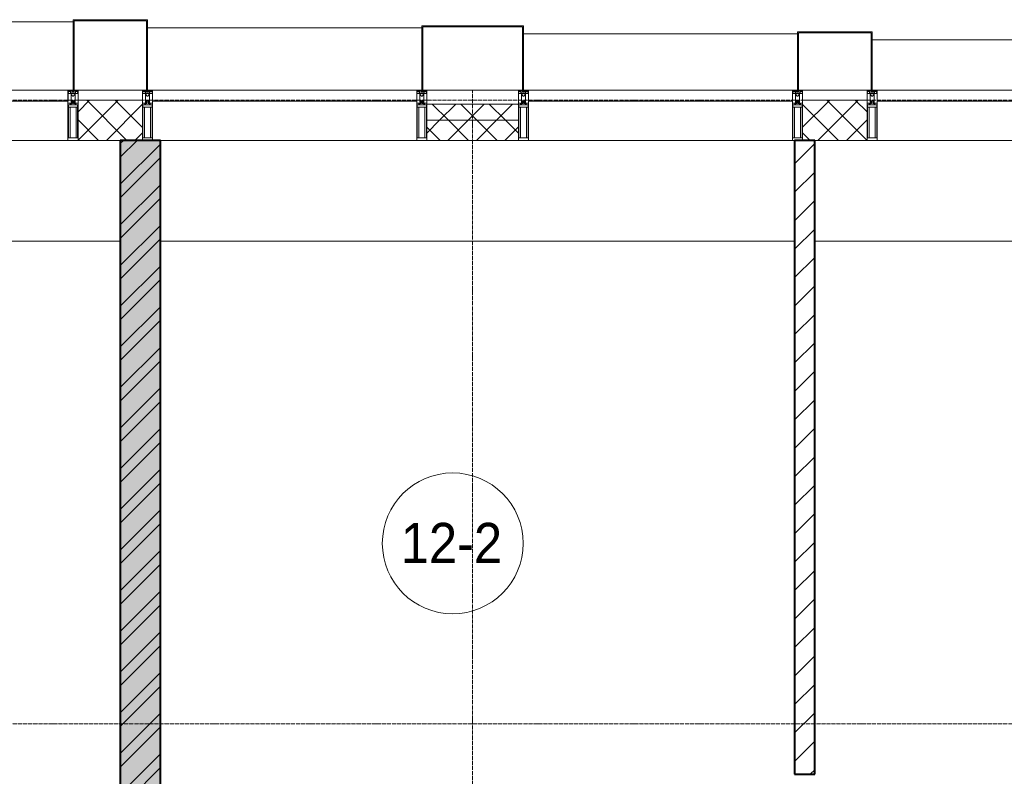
# Model space of a CAD drawing. Header units: millimetres. Extents: x 5617 to 143375, y 7718 to 186221.
# Tile 89 of 106: x 68956 to 73848, y 29740 to 33500. Entities that reach past the tile are written whole.
import ezdxf

# ---------------------------------------------------------------- set-up
doc = ezdxf.new("R2010")
doc.units = ezdxf.units.MM
doc.linetypes.add('ADSK_Линия сетки', pattern=[25, 20, -2.5, 0, -2.5])
doc.linetypes.add('Линия сетки', pattern=[25, 20, -2.5, 0, -2.5])
for name, color, linetype, lineweight in [('Импосты витража', 7, 'Continuous', 18), ('Колонны', 7, 'Continuous', 18), ('Марки помещений', 7, 'Continuous', 20), ('Оси', 7, 'Continuous', 9), ('Панели витража', 7, 'Continuous', 18), ('Перекрытия', 7, 'Continuous', 18), ('Стены разрез', 7, 'Continuous', 40), ('Стены штриховка', 7, 'Continuous', 40), ('Элементы узлов', 7, 'Continuous', 18)]:
    doc.layers.add(name, color=color, linetype=linetype, lineweight=lineweight)
doc.styles.add('Arial_3', font='arial.ttf', dxfattribs={"width": 0.9, "height": 200})
pattern_1 = [(45, (0, 0), (-70.71068, 70.71068), []), (135, (0, 0), (-70.71068, -70.71068), [])]

# ---------------------------------------------------------------- blocks, each defined once
blk = doc.blocks.new('135_SLK_K4_AR_rvt-1-МКСС_К4_L08_28_500_')
at = {"layer": 'Стены разрез', "lineweight": 9, "true_color": 0xaaaaaa}
h = blk.add_hatch(dxfattribs=at)
h.set_pattern_fill('FP_1', color=253, style=0, pattern_type=2)
h.set_pattern_definition([(50, (0, 0), (218.62117, -19.1268), [22.86, -251.46]), (355, (0, 0), (-42.29187, 229.2684), [18.288, -201.168]), (100.451, (18.22, -1.6), (176.33107, 210.13963), [19.428, -213.708]), (46.184, (0, 60.96), (325.29495, -50.45164), [34.29, -377.19]), (96.636, (27.1, 56.76), (284.883, 296.91266), [29.142, -320.562]), (351.184, (0, 60.96), (284.8858, 296.9107), [27.432, -301.752]), (21, (30.48, 45.72), (181.93753, -122.71832), [22.86, -251.46]), (326, (30.48, 45.72), (74.16223, 221.0262), [18.288, -201.168]), (71.451, (45.64, 35.5), (256.10035, 98.30526), [19.428, -213.708]), (37.5, (0, 0), (3.70639, 101.465895), [3.353, -195.377, 3.353, -200.863, -201.93]), (37.5, (0, 0), (3.70639, 101.465895), [-402.946, 3.353, -198.577]), (7.5, (0, 0), (80.18358, 120.21653), [3.353, -113.081, 3.353, -190.805, -76.962]), (7.5, (0, 0), (80.18358, 120.21653), [-310.591, 3.353, -73.609]), (327.5, (-67.97, 0), (162.708646, -6.87497), [3.353, -72.847, 3.353, -234.391, -315.468]), (327.5, (-67.97, 0), (162.708646, -6.87497), [-313.944, 3.353, -312.115]), (317.5, (-98.45, 0), (177.75468, 30.51183), [3.353, -95.707, 3.353, -154.534, -224.028]), (317.5, (-98.45, 0), (177.75468, 30.51183), [-256.946, 3.353, -220.675])])
h.paths.add_polyline_path([(127800, 26400), (128000, 26400), (128000, 32900), (127800, 32900), (127800, 26543.2)])
h = blk.add_hatch(dxfattribs=at)
h.set_pattern_fill('FP_2', color=253, style=0, pattern_type=2)
h.set_pattern_definition([(45, (0, 0), (-101.02788, 101.02788), []), (45, (67.35, 0), (-101.02788, 101.02788), [])])
h.paths.add_polyline_path([(127800, 26400), (128000, 26400), (128000, 32900), (127800, 32900), (127800, 26543.2)])
h = blk.add_hatch(dxfattribs=at)
h.set_pattern_fill('FP_3', color=253, style=0, pattern_type=2)
h.set_pattern_definition([(45, (0, 0), (-70.71068, 70.71068), [])])
h.paths.add_polyline_path([(131250, 28650), (131250, 28850), (131150, 28850), (131150, 28650)])
h.paths.add_polyline_path([(131150, 29750), (131250, 29750), (131250, 32900), (131150, 32900), (131150, 31326.8)])
at = {"layer": 'Перекрытия', "color": 253, "true_color": 0xaaaaaa}
for p, q in [((127800, 32400), (124200, 32400)), ((131150, 32400), (128000, 32400)), ((133500, 32400), (131250, 32400))]:
    blk.add_line(p, q, dxfattribs=at)
at = {"layer": 'Стены разрез', "color": 253, "true_color": 0xaaaaaa}
for p, q in [((127800, 32900), (127800, 26400)), ((128000, 32900), (127800, 32900)), ((128000, 26400), (128000, 32900)), ((131250, 32900), (131150, 32900)), ((131150, 32900), (131150, 29750)), ((131250, 29750), (131250, 32900)), ((131150, 29750), (131250, 29750))]:
    blk.add_line(p, q, dxfattribs=at)
blk = doc.blocks.new('System Panel - A_PAN_Glass-7513417-МКСС_К4_L08_28_500_')
at = {"layer": 'Панели витража', "color": 253, "lineweight": 5, "true_color": 0xaaaaaa}
for p, q in [((656.25, 0), (-656.25, 0)), ((-656.25, 0), (-656.25, -55)), ((656.25, -55), (656.25, 0)), ((-656.25, -55), (656.25, -55))]:
    blk.add_line(p, q, dxfattribs=at)
blk = doc.blocks.new('Rectangular Mullion - R_StandardFrame_50Wx250H-V80-МКСС_К4_L08_28_500_')
at = {"layer": 'Импосты витража', "color": 253, "lineweight": 5, "true_color": 0xaaaaaa}
blk.add_line((132872.5, 32900), (131560, 32900), dxfattribs=at)
blk = doc.blocks.new('Rectangular Mullion - 50Wx250H-2623690-МКСС_К4_L08_28_500_')
at = {"layer": 'Элементы узлов', "color": 253, "lineweight": 5, "true_color": 0xaaaaaa}
for p, q in [((-25, 65.2), (-25, 250)), ((-25, 250), (0, 250)), ((25, 250), (0, 250)), ((25, 65.2), (25, 250)), ((-23, 237.3), (0, 237.3)), ((-23, 237.3), (-23, 73.6)), ((-14.9, 84), (-14.9, 237.3)), ((23, 237.3), (0, 237.3)), ((14.9, 84), (14.9, 237.3)), ((23, 237.3), (23, 73.6)), ((-14, 65.2), (-25, 65.2)), ((0, 84), (-23, 84)), ((-0.5, 73.6), (-23, 73.6)), ((-14, 71.3), (-14, 65.2)), ((-10, 71.3), (-14, 71.3)), ((-10, 53), (-10, 71.3)), ((-8.7, 53), (-10, 53)), ((-10, 53), (-10, 17)), ((-8.7, 53), (-7, 54.7)), ((-7, 65.2), (-5.9, 67.3)), ((-7, 65.2), (-7, 54.7)), ((-4.1, 67.3), (-5.9, 67.3)), ((-4.1, 67.3), (-2.9, 65.1)), ((-2.9, 65.1), (-2.9, 54.6)), ((-1.3, 53), (-2.9, 54.6)), ((0, 53), (-1.3, 53)), ((0, 84), (23, 84)), ((0, 53), (1.3, 53)), ((0.5, 73.6), (23, 73.6)), ((1.3, 53), (2.9, 54.6)), ((4.1, 67.3), (2.9, 65.1)), ((2.9, 65.1), (2.9, 54.6)), ((4.1, 67.3), (5.9, 67.3)), ((7, 65.2), (5.9, 67.3)), ((7, 65.2), (7, 54.7)), ((8.7, 53), (7, 54.7)), ((8.7, 53), (10, 53)), ((10, 71.3), (14, 71.3)), ((10, 53), (10, 71.3)), ((10, 53), (10, 17)), ((14, 71.3), (14, 65.2)), ((14, 65.2), (25, 65.2)), ((-23.8, 14.6), (-25, 14.2)), ((-25, 0), (-25, 14.2)), ((-22.3, 17), (-23.8, 17)), ((-23.8, 17), (-23.8, 14.6)), ((-22.5, 10.6), (-23.8, 14.6)), ((-22.5, 10.6), (-23.7, 9.9)), ((-23.7, 1.3), (-23.7, 9.9)), ((-23.7, 1.3), (-11.8, 1.3)), ((-23.2, 10.2), (-22.5, 8)), ((-22.5, 8), (-22.5, 4.5)), ((-21.3, 4.5), (-22.5, 4.5)), ((-22.3, 17), (-22.3, 16)), ((-22.3, 16), (-21.3, 16)), ((-19, 17.6), (-21.3, 16)), ((-21.3, 4.5), (-21.3, 6.5)), ((-21.3, 6.5), (-14.2, 6.5)), ((-18.4, 16.6), (-19, 17.6)), ((-7.4, 16.6), (-18.4, 16.6)), ((-14.2, 6.5), (-14.2, 4.5)), ((-13.2, 4.5), (-14.2, 4.5)), ((-13.2, 4.5), (-12.2, 7.2)), ((-12.7, 7.6), (-11.3, 11.4)), ((-12.7, 7.6), (-11.8, 6.9)), ((-12.2, 9), (-12.2, 14.8)), ((-12.2, 14.8), (0, 14.8)), ((-11.8, 1.3), (-11.8, 6.9)), ((-10.5, 11.2), (-11.3, 11.4)), ((-10.5, 1.5), (-10.5, 11.2)), ((-4.8, 1.5), (-10.5, 1.5)), ((-10, 17), (-7.5, 17)), ((-8.5, 23), (-1.5, 30)), ((-8.5, 18.5), (-8.5, 23)), ((-7.5, 18.5), (-8.5, 18.5)), ((-7.5, 17), (-7.5, 18.5)), ((-7.4, 18), (-7.4, 16.6)), ((-2.6, 18), (-7.4, 18)), ((0, 8), (-4.8, 8)), ((-4.8, 1.5), (-4.8, 8)), ((-2.6, 18), (-2.6, 16.8)), ((-2.6, 16.8), (0, 16.8)), ((-1.5, 30), (0, 30)), ((1.5, 30), (0, 30)), ((2.6, 16.8), (0, 16.8)), ((0, 14.8), (0, 16.8)), ((0, 14.8), (0, 16.8)), ((12.2, 14.8), (0, 14.8)), ((0, 0), (0, 8)), ((0, 8), (4.8, 8)), ((0, 0), (0, 8)), ((8.5, 23), (1.5, 30)), ((2.6, 18), (2.6, 16.8)), ((2.6, 18), (7.4, 18)), ((4.8, 1.5), (4.8, 8)), ((4.8, 1.5), (10.5, 1.5)), ((7.4, 18), (7.4, 16.6)), ((7.4, 16.6), (18.4, 16.6)), ((7.5, 18.5), (8.5, 18.5)), ((7.5, 17), (7.5, 18.5)), ((10, 17), (7.5, 17)), ((8.5, 18.5), (8.5, 23)), ((10.5, 11.2), (11.3, 11.4)), ((10.5, 1.5), (10.5, 11.2)), ((12.7, 7.6), (11.3, 11.4)), ((12.7, 7.6), (11.8, 6.9)), ((11.8, 1.3), (11.8, 6.9)), ((23.7, 1.3), (11.8, 1.3)), ((12.2, 9), (12.2, 14.8)), ((13.2, 4.5), (12.2, 7.2)), ((13.2, 4.5), (14.2, 4.5)), ((21.3, 6.5), (14.2, 6.5)), ((14.2, 6.5), (14.2, 4.5)), ((18.4, 16.6), (19, 17.6)), ((19, 17.6), (21.3, 16)), ((22.3, 16), (21.3, 16)), ((21.3, 4.5), (21.3, 6.5)), ((21.3, 4.5), (22.5, 4.5)), ((22.3, 17), (22.3, 16)), ((22.3, 17), (23.8, 17)), ((22.5, 10.6), (23.8, 14.6)), ((22.5, 10.6), (23.7, 9.9)), ((23.2, 10.2), (22.5, 8)), ((22.5, 8), (22.5, 4.5)), ((23.7, 1.3), (23.7, 9.9)), ((23.8, 17), (23.8, 14.6)), ((23.8, 14.6), (25, 14.2)), ((25, 0), (25, 14.2)), ((-25, 0), (0, 0)), ((25, 0), (0, 0))]:
    blk.add_line(p, q, dxfattribs=at)
for centre, start, end in [((-0.5, 73.1), 360, 90), ((0.5, 73.1), 90, 180)]:
    blk.add_arc(centre, 0.5, start, end, dxfattribs=at)
blk = doc.blocks.new('Rectangular Mullion - R_StandardFrame_50Wx250H-V79-МКСС_К4_L08_28_500_')
at = {"layer": 'Импосты витража', "color": 253, "lineweight": 5, "true_color": 0xaaaaaa}
for p, q in [((-25, 0), (-25, 250)), ((-25, 250), (25, 250)), ((25, 250), (25, 0)), ((0, 0), (-25, 0)), ((25, 0), (5, 0))]:
    blk.add_line(p, q, dxfattribs=at)
blk = doc.blocks.new('Rectangular Mullion - R_StandardFrame_50Wx250H-7511672-МКСС_К4_L08_28_500_')
at = {"layer": 'Импосты витража', "color": 253, "lineweight": 5, "true_color": 0xaaaaaa}
for p, q in [((-25, 0), (-25, 250)), ((-25, 250), (25, 250)), ((25, 250), (25, 0)), ((-5, 0), (-25, 0)), ((25, 0), (0, 0))]:
    blk.add_line(p, q, dxfattribs=at)
blk = doc.blocks.new('Rectangular Mullion - R_StandardFrame_50Wx250H-V81-МКСС_К4_L08_28_500_')
at = {"layer": 'Импосты витража', "color": 253, "lineweight": 5, "true_color": 0xaaaaaa}
blk.add_line((129272.5, 32900), (128000, 32900), dxfattribs=at)
blk = doc.blocks.new('A_SLK_PAN_Type1 - Прямой тип панели-6538082-МКСС_К4_L08_28_500_')
at = {"layer": 'Колонны', "lineweight": 5}
for p, q in [((-247.5, 0), (-252.5, 0)), ((-252.5, 0), (-252.5, -320)), ((-247.5, -315), (-247.5, 0)), ((227.5, 0), (-227.5, 0)), ((247.5, 0), (247.5, -315)), ((252.5, 0), (247.5, 0)), ((252.5, -320), (252.5, 0)), ((-252.5, -320), (252.5, -320)), ((247.5, -315), (-247.5, -315))]:
    blk.add_line(p, q, dxfattribs=at)
blk = doc.blocks.new('A_SLK_PAN_Type1 - Прямой тип панели-6538083-МКСС_К4_L08_28_500_')
at = {"layer": 'Колонны', "lineweight": 5}
for p, q in [((-180, 0), (-185, 0)), ((-185, 0), (-185, -290)), ((-180, -285), (-180, 0)), ((160, 0), (-160, 0)), ((180, 0), (180, -285)), ((185, 0), (180, 0)), ((185, -290), (185, 0)), ((-185, -290), (185, -290)), ((180, -285), (-180, -285))]:
    blk.add_line(p, q, dxfattribs=at)
blk = doc.blocks.new('A_SLK_PAN_Type1 - Прямой тип панели-6538085-МКСС_К4_L08_28_500_')
at = {"layer": 'Колонны', "lineweight": 5}
for p, q in [((-180, 0), (-185, 0)), ((-185, 0), (-185, -350)), ((-180, -345), (-180, 0)), ((160, 0), (-160, 0)), ((180, 0), (180, -345)), ((185, 0), (180, 0)), ((185, -350), (185, 0)), ((-185, -350), (185, -350)), ((180, -345), (-180, -345))]:
    blk.add_line(p, q, dxfattribs=at)
blk = doc.blocks.new('A_OGR_PAN_Отлив - A_OGR_PAN_Отлив-6266305-МКСС_К4_L08_28_500_')
at = {"layer": 'Колонны', "color": 253, "lineweight": 5, "true_color": 0xaaaaaa}
blk.add_line((681.25, 250), (-681.25, 250), dxfattribs=at)
blk = doc.blocks.new('A_OGR_PAN_Отлив - A_OGR_PAN_Отлив-6266089-МКСС_К4_L08_28_500_')
at = {"layer": 'Колонны', "color": 253, "lineweight": 5, "true_color": 0xaaaaaa}
blk.add_line((681.25, 280), (-681.25, 280), dxfattribs=at)
blk = doc.blocks.new('A_OGR_PAN_Отлив - A_OGR_PAN_Отлив-6265469-МКСС_К4_L08_28_500_')
at = {"layer": 'Колонны', "color": 253, "lineweight": 5, "true_color": 0xaaaaaa}
blk.add_line((681.25, 310), (-681.25, 310), dxfattribs=at)
blk = doc.blocks.new('A_OGR_PAN_Отлив - A_OGR_PAN_Отлив-6266219-МКСС_К4_L08_28_500_')
at = {"layer": 'Колонны', "color": 253, "lineweight": 5, "true_color": 0xaaaaaa}
blk.add_line((681.25, 340), (-681.25, 340), dxfattribs=at)
blk = doc.blocks.new('135_SLK_K4_AR_FCD_rvt-1-МКСС_К4_L08_28_500_')
at = {"layer": 'Стены разрез', "lineweight": 5, "true_color": 0xaaaaaa}
h = blk.add_hatch(dxfattribs=at)
h.set_pattern_fill('FP_4', color=253, style=0, pattern_type=2)
h.set_pattern_definition(pattern_1)
h.paths.add_polyline_path([(127910, 32900), (127910, 33100), (127590, 33100), (127590, 32900), (127705.8, 32900)])
h = blk.add_hatch(dxfattribs=at)
h.set_pattern_fill('FP_4', color=253, style=0, pattern_type=2)
h.set_pattern_definition(pattern_1)
h.paths.add_polyline_path([(129777.5, 33000), (129777.5, 33080), (129322.5, 33080), (129322.5, 33000)])
h = blk.add_hatch(dxfattribs=at)
h.set_pattern_fill('FP_4', color=253, style=0, pattern_type=2)
h.set_pattern_definition(pattern_1)
h.paths.add_polyline_path([(131510, 32900), (131510, 33100), (131190, 33100), (131190, 32900)])
h = blk.add_hatch(dxfattribs=at)
h.set_pattern_fill('FP_4', color=253, style=0, pattern_type=2)
h.set_pattern_definition(pattern_1)
h.paths.add_polyline_path([(129777.5, 32900), (129777.5, 33000), (129322.5, 33000), (129322.5, 32900)])
at = {"layer": 'Стены разрез', "color": 253, "lineweight": 9, "true_color": 0xaaaaaa}
for p, q in [((127910, 33100), (127590, 33100)), ((127590, 33100), (127590, 32900)), ((127910, 32900), (127910, 33100)), ((129777.5, 33080), (129322.5, 33080)), ((129322.5, 33080), (129322.5, 32900)), ((129777.5, 32900), (129777.5, 33080)), ((131510, 33100), (131190, 33100)), ((131190, 33100), (131190, 32900)), ((131510, 32900), (131510, 33100)), ((127590, 32900), (127910, 32900)), ((129322.5, 32900), (129777.5, 32900)), ((131190, 32900), (131510, 32900))]:
    blk.add_line(p, q, dxfattribs=at)
at = {"layer": 'Стены штриховка', "color": 253, "lineweight": 9, "true_color": 0xaaaaaa}
blk.add_line((129777.5, 33000), (129322.5, 33000), dxfattribs=at)
at = {"layer": 'Импосты витража', "color": 253, "lineweight": 5, "true_color": 0xaaaaaa, "extrusion": (0, 0, -1), "rotation": 180}
for name, p in [('Rectangular Mullion - 50Wx250H-2623690-МКСС_К4_L08_28_500_', (-127565, 33150)), ('Rectangular Mullion - R_StandardFrame_50Wx250H-V79-МКСС_К4_L08_28_500_', (-127565, 33150)), ('Rectangular Mullion - 50Wx250H-2623690-МКСС_К4_L08_28_500_', (-127935, 33150)), ('Rectangular Mullion - R_StandardFrame_50Wx250H-7511672-МКСС_К4_L08_28_500_', (-127935, 33150)), ('Rectangular Mullion - 50Wx250H-2623690-МКСС_К4_L08_28_500_', (-129297.5, 33150)), ('Rectangular Mullion - R_StandardFrame_50Wx250H-V79-МКСС_К4_L08_28_500_', (-129297.5, 33150)), ('Rectangular Mullion - 50Wx250H-2623690-МКСС_К4_L08_28_500_', (-129802.5, 33150)), ('Rectangular Mullion - R_StandardFrame_50Wx250H-7511672-МКСС_К4_L08_28_500_', (-129802.5, 33150)), ('Rectangular Mullion - 50Wx250H-2623690-МКСС_К4_L08_28_500_', (-131165, 33150)), ('Rectangular Mullion - R_StandardFrame_50Wx250H-V79-МКСС_К4_L08_28_500_', (-131165, 33150)), ('Rectangular Mullion - 50Wx250H-2623690-МКСС_К4_L08_28_500_', (-131535, 33150)), ('Rectangular Mullion - R_StandardFrame_50Wx250H-7511672-МКСС_К4_L08_28_500_', (-131535, 33150))]:
    blk.add_blockref(name, p, dxfattribs=at)
at = {"layer": 'Импосты витража', "color": 253, "lineweight": 5, "true_color": 0xaaaaaa}
for name, p in [('Rectangular Mullion - R_StandardFrame_50Wx250H-V80-МКСС_К4_L08_28_500_', (-5332.5, 0)), ('Rectangular Mullion - R_StandardFrame_50Wx250H-V81-МКСС_К4_L08_28_500_', (0, 0)), ('Rectangular Mullion - R_StandardFrame_50Wx250H-V80-МКСС_К4_L08_28_500_', (-1732.5, 0)), ('Rectangular Mullion - R_StandardFrame_50Wx250H-V80-МКСС_К4_L08_28_500_', (0, 0))]:
    blk.add_blockref(name, p, dxfattribs=at)
at = {"layer": 'Колонны', "color": 253, "lineweight": 5, "true_color": 0xaaaaaa}
for name, p in [('A_OGR_PAN_Отлив - A_OGR_PAN_Отлив-6266219-МКСС_К4_L08_28_500_', (126883.8, 33150)), ('A_OGR_PAN_Отлив - A_OGR_PAN_Отлив-6265469-МКСС_К4_L08_28_500_', (128616.3, 33150)), ('A_OGR_PAN_Отлив - A_OGR_PAN_Отлив-6266089-МКСС_К4_L08_28_500_', (130483.8, 33150)), ('A_OGR_PAN_Отлив - A_OGR_PAN_Отлив-6266305-МКСС_К4_L08_28_500_', (132216.3, 33150))]:
    blk.add_blockref(name, p, dxfattribs=at)
at = {"layer": 'Колонны', "color": 253, "lineweight": 5, "true_color": 0xaaaaaa, "rotation": 180}
for name, p in [('A_SLK_PAN_Type1 - Прямой тип панели-6538085-МКСС_К4_L08_28_500_', (127750, 33150)), ('A_SLK_PAN_Type1 - Прямой тип панели-6538082-МКСС_К4_L08_28_500_', (129550, 33150)), ('A_SLK_PAN_Type1 - Прямой тип панели-6538083-МКСС_К4_L08_28_500_', (131350, 33150))]:
    blk.add_blockref(name, p, dxfattribs=at)
at = {"layer": 'Панели витража', "color": 253, "lineweight": 5, "true_color": 0xaaaaaa}
for p in [(126883.8, 33150), (128616.3, 33150), (130483.8, 33150), (132216.3, 33150)]:
    blk.add_blockref('System Panel - A_PAN_Glass-7513417-МКСС_К4_L08_28_500_', p, dxfattribs=at)
blk = doc.blocks.new('050_Марка_Помещение - Номер-620969-МКСС_К4_L08_28_500_')
at = {"layer": 'Марки помещений'}
blk.add_circle((0, 0), 3.5, dxfattribs=at)

msp = doc.modelspace()

# ---------------------------------------------------------------- linework, layer by layer
at = {"layer": 'Оси', "linetype": 'Линия сетки'}
msp.add_line((71206.2, 12025.7), (71206.2, 33150), dxfattribs=at)
at = {"layer": 'Оси', "linetype": 'ADSK_Линия сетки'}
for p, q in [((78406.2, 33100), (26144.7, 33100)), ((78406.2, 30000), (27414.7, 30000))]:
    msp.add_line(p, q, dxfattribs=at)

# ---------------------------------------------------------------- block references
at = {"lineweight": 5}
for name in ['135_SLK_K4_AR_FCD_rvt-1-МКСС_К4_L08_28_500_', '135_SLK_K4_AR_rvt-1-МКСС_К4_L08_28_500_']:
    msp.add_blockref(name, (-58343.8, 0), dxfattribs=at)
at = {"layer": 'Марки помещений', "xscale": 99.99999999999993, "yscale": 99.99999999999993, "zscale": 99.99999999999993}
msp.add_blockref('050_Марка_Помещение - Номер-620969-МКСС_К4_L08_28_500_', (71107.8, 30897.6), dxfattribs=at)

# ---------------------------------------------------------------- texts
at = {"layer": 'Марки помещений', "lineweight": 9, "insert": (70849.7, 30999.3), "char_height": 200, "width": 620.506, "attachment_point": 1, "style": 'Arial_3'}
msp.add_mtext('12-2', dxfattribs=at)

doc.saveas('drawing.dxf')
